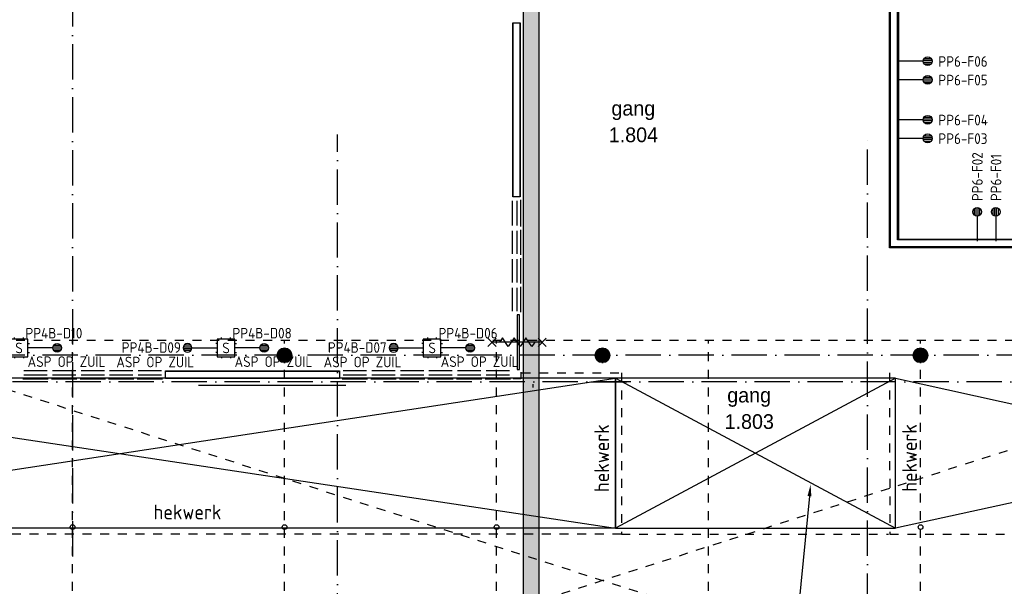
# Model space of a CAD drawing. Header units: millimetres. Extents: x 84333 to 240712, y -2244 to 84291.
# Tile 39 of 74: x 147121 to 163841, y 38100 to 47727. Entities that reach past the tile are written whole.
import ezdxf
from ezdxf.enums import TextEntityAlignment as Align

# ---------------------------------------------------------------- set-up
doc = ezdxf.new("R2010")
doc.units = ezdxf.units.MM
doc.header["$LTSCALE"] = 100
for name, pattern in [('2322108', [7, 5, -2]), ('DASHDOT', [9, 6, -1.5, 0, -1.5]), ('DASHED', [3, 1.5, -1.5])]:
    doc.linetypes.add(name, pattern=pattern)
doc.layers.get('0').update_dxf_attribs({"linetype": 'CONTINUOUS'})
for name, color, linetype in [('30MINSCHEIDING', 2, '2322108'), ('AFDELING', 4, 'CONTINUOUS'), ('AL$1----_ALGEMEEN', 7, 'CONTINUOUS'), ('AL$1----_MAATVOERING', 7, 'CONTINUOUS'), ('AL$1----_TEKST', 7, 'CONTINUOUS'), ('AL$7----_STRAMIEN', 1, 'DASHDOT'), ('AL22----_BINNENWAND', 7, 'CONTINUOUS'), ('AL23----_VLOEREN', 4, 'CONTINUOUS'), ('AL28----_KONSTRUKTIE', 3, 'CONTINUOUS'), ('AL31----_BUITENKOZ', 7, 'CONTINUOUS'), ('AL32----_BINNENKOZ', 7, 'CONTINUOUS'), ('AL34----_BALUSTRADES', 4, 'DASHED'), ('AL65----_BEVEILIGING', 7, 'CONTINUOUS'), ('ALXAA---_GEWBETON', 12, 'CONTINUOUS'), ('BOUW', 8, 'CONTINUOUS'), ('EB6441--_ATTRIB', 2, 'CONTINUOUS'), ('EB6721--_ATTRIB', 2, 'CONTINUOUS'), ('EL6441--_DATACOM', 3, 'CONTINUOUS'), ('EL6721--_GEB-BEH-AUTO', 3, 'CONTINUOUS'), ('KABELGGOOT1', 8, 'CONTINUOUS')]:
    doc.layers.add(name, color=color, linetype=linetype)
doc.styles.add('1_8', font='ISO', dxfattribs={"height": 1.8})
doc.styles.add('BURO-025', font='BUROFONT.shx', dxfattribs={"height": 250})
doc.styles.get("Standard").update_dxf_attribs({"font": 'iso.shx'})
doc.styles.add('TECHNIC', font='technic_.ttf')

# ---------------------------------------------------------------- blocks, each defined once
blk = doc.blocks.new('ES4X2')
for p, q in [((-0.45, 1.4), (-0.45, 2.6)), ((-0.15, 1.27), (-0.15, 2.73)), ((0.15, 1.27), (0.15, 2.73)), ((0.45, 1.4), (0.45, 2.6)), ((0, 1.25), (0, -3))]:
    blk.add_line(p, q)
blk.add_circle((0, 2), 0.75)
at = {"style": '1_8', "flags": 8}
for tag, p in [('NUMMER', (1.25, 3.5)), ('CODE', (-1.25, 3.5))]:
    blk.add_attdef(tag, text='', height=1.8, rotation=90, dxfattribs=at).set_placement(p, align=Align.MIDDLE_LEFT)
blk.add_attdef('M_CODE', text='', height=1.8, dxfattribs=at).set_placement((0, 0), align=Align.MIDDLE_CENTER)
blk = doc.blocks.new('ES1116A2')
for p, q in [((-0.75, 1.5), (-0.75, 1.75)), ((0.75, 1.5), (0.75, 1.75)), ((-1.5, 0.75), (-1.75, 0.75)), ((1.5, 0.75), (1.75, 0.75)), ((-1.5, -0.75), (-1.75, -0.75)), ((-0.75, -1.5), (-0.75, -1.75)), ((0.75, -1.5), (0.75, -1.75)), ((1.5, -0.75), (1.75, -0.75))]:
    blk.add_line(p, q)
blk.add_lwpolyline([(-1.5, -1.5), (1.5, -1.5), (1.5, 1.5), (-1.5, 1.5)], close=True)
at = {"style": '1_8'}
for tag, flags, p in [('VERMOGEN', 9, (-2.5, 3.5)), ('GROEP', 8, (0, 3.5)), ('SCHAK', 8, (2.5, 3.5)), ('KAST', 9, (7, 3.5)), ('DOEL', 8, (-2.5, 0))]:
    blk.add_attdef(tag, text='', height=1.8, rotation=90, dxfattribs=dict(at, flags=flags)).set_placement(p, align=Align.MIDDLE_LEFT)
at = {"style": '1_8', "flags": 8}
blk.add_attdef('TAL', text='', height=1.8, rotation=90, dxfattribs=at).set_placement((2.5, 3.5), align=Align.MIDDLE_CENTER)
for tag, p in [('NUMMER', (0, 3)), ('CODE', (0, 0))]:
    blk.add_attdef(tag, text='', height=1.8, dxfattribs=at).set_placement(p, align=Align.MIDDLE)
at = {"style": '1_8', "flags": 9}
blk.add_attdef('M_CODE', text='', height=1.8, dxfattribs=at).set_placement((0, 0), align=Align.MIDDLE_CENTER)
blk = doc.blocks.new('A$C13e6995e')
at = {"layer": 'KABELGGOOT1'}
h = blk.add_hatch(dxfattribs=at)
h.set_pattern_fill('DOTS', color=256, scale=40, style=0)
h.set_pattern_definition([(8e-14, (39793.956, 199192.7), (31.75, 63.5), [0, -63.5])])
h.paths.add_polyline_path([(71609, 68494), (71339, 68494), (71339, 38316), (71609, 38316)])
at = {"layer": '30MINSCHEIDING'}
blk.add_line((71500, 43776), (71500, 43721), dxfattribs=at)
at = {"layer": 'AL$1----_ALGEMEEN', "color": 8, "linetype": 'DASHED'}
for p, q in [((59995, 36370), (85375, 44520)), ((85375, 44520), (59995, 44520)), ((59995, 44520), (85375, 36370)), ((63685, 36370), (63685, 44520)), ((67285, 36370), (67285, 44520)), ((70885, 36370), (70885, 44520)), ((74485, 36370), (74485, 44520)), ((78085, 36370), (78085, 44520)), ((73007, 41230), (77539, 41230))]:
    blk.add_line(p, q, dxfattribs=at)
at = {"layer": 'AL$1----_ALGEMEEN', "color": 8}
for p, q in [((72485, 43820), (73098, 43820)), ((68325, 43755), (65825, 43755))]:
    blk.add_line(p, q, dxfattribs=at)
at = {"layer": 'AL$1----_MAATVOERING', "color": 8}
blk.add_line((76199, 41875), (76018, 40034), dxfattribs=at)
blk.add_solid([(76166, 41878), (76218, 42074), (76232, 41871)], dxfattribs=at)
at = {"layer": 'AL$7----_STRAMIEN', "color": 1}
for p, q in [((151985, 44270), (8891, 44270)), ((152377, 43820), (9684, 43820))]:
    blk.add_line(p, q, dxfattribs=at)
blk.add_lwpolyline([(63685, 79257), (63685, 40820)], dxfattribs=at)
at = {"layer": 'AL$7----_STRAMIEN'}
for points in [[(68185, 9924), (68185, 48023)], [(77185, 9360), (77185, 48023)]]:
    blk.add_lwpolyline(points, dxfattribs=at)
at = {"layer": 'AL22----_BINNENWAND', "color": 8}
for p, q in [((77560, 46095), (77560, 51398)), ((77710, 51398), (77710, 47907)), ((71164, 46961), (71164, 49915)), ((71164, 49915), (71289, 49915)), ((71289, 49915), (71289, 46961)), ((77710, 47907), (77710, 46245)), ((71289, 46961), (71164, 46961)), ((77710, 46245), (82444, 46245)), ((82444, 46095), (77560, 46095)), ((65262, 44003), (68216, 44003)), ((65262, 43878), (65262, 44003)), ((68216, 44003), (68216, 43878)), ((68216, 43878), (65262, 43878))]:
    blk.add_line(p, q, dxfattribs=at)
at = {"layer": 'AL22----_BINNENWAND', "color": 8, "linetype": 'Continuous'}
for p, q in [((77575, 46110), (77575, 51398)), ((77695, 47907), (77695, 51398)), ((71167, 46961), (71167, 49915)), ((71287, 46961), (71287, 49915)), ((77695, 46230), (77695, 47907)), ((82444, 46230), (77695, 46230)), ((82444, 46110), (77575, 46110)), ((65262, 44001), (68216, 44001)), ((65262, 43881), (68216, 43881))]:
    blk.add_line(p, q, dxfattribs=at)
at = {"layer": 'AL23----_VLOEREN', "color": 8}
for p, q in [((72907, 43878), (56145, 43878)), ((56145, 41330), (72907, 43878)), ((56145, 43852), (72907, 41330)), ((77662, 43878), (72907, 41330)), ((72907, 43878), (77662, 41330)), ((72907, 43878), (72907, 41330)), ((77662, 43878), (72907, 43878)), ((72907, 41330), (72907, 43878)), ((77662, 41330), (77662, 43878)), ((77662, 43878), (89225, 41330)), ((89225, 43878), (77662, 41330)), ((72907, 41330), (56145, 41330)), ((72907, 41330), (77662, 41330))]:
    blk.add_line(p, q, dxfattribs=at)
at = {"layer": 'AL28----_KONSTRUKTIE', "color": 8}
for centre, radius in [((67285, 44270), 125), ((72685, 44270), 125), ((78085, 44270), 125), ((63685, 41351), 40), ((67285, 41351), 40), ((70885, 41351), 40), ((78085, 41351), 40)]:
    blk.add_circle(centre, radius, dxfattribs=at)
at = {"layer": 'AL31----_BUITENKOZ', "color": 8, "linetype": 'Continuous'}
for p, q in [((71276, 44956), (71235, 44956)), ((71235, 44956), (71235, 44026)), ((71276, 44026), (71276, 44956)), ((71235, 44026), (71276, 44026))]:
    blk.add_line(p, q, dxfattribs=at)
at = {"layer": 'AL32----_BINNENKOZ', "color": 8}
for p, q in [((71157, 46476), (71157, 46894)), ((71229, 46894), (71229, 46476)), ((71296, 46459), (71296, 46911)), ((71157, 45991), (71157, 46386)), ((71229, 46386), (71229, 45991)), ((71296, 45974), (71296, 46403)), ((71157, 45506), (71157, 45901)), ((71229, 45901), (71229, 45506)), ((71296, 45489), (71296, 45918)), ((71157, 45021), (71157, 45416)), ((71229, 45416), (71229, 45021)), ((71296, 45004), (71296, 45433)), ((62860, 44010), (63255, 44010)), ((63345, 44010), (63740, 44010)), ((63830, 44010), (64225, 44010)), ((64315, 44010), (64710, 44010)), ((64800, 44010), (65195, 44010)), ((68283, 44010), (68678, 44010)), ((68768, 44010), (69163, 44010)), ((69253, 44010), (69648, 44010)), ((69738, 44010), (70133, 44010)), ((70223, 44010), (70618, 44010)), ((70708, 44010), (71103, 44010)), ((71296, 43984), (71296, 43870)), ((62843, 43871), (63272, 43871)), ((62860, 43938), (63255, 43938)), ((63328, 43871), (63757, 43871)), ((63345, 43938), (63740, 43938)), ((63813, 43871), (64242, 43871)), ((63830, 43938), (64225, 43938)), ((64298, 43871), (64727, 43871)), ((64315, 43938), (64710, 43938)), ((64783, 43871), (65212, 43871)), ((64800, 43938), (65195, 43938)), ((68266, 43871), (68695, 43871)), ((68283, 43938), (68678, 43938)), ((68751, 43871), (69180, 43871)), ((68768, 43938), (69163, 43938)), ((69236, 43871), (69665, 43871)), ((69253, 43938), (69648, 43938)), ((69721, 43871), (70150, 43871)), ((69738, 43938), (70133, 43938)), ((70206, 43871), (70635, 43871)), ((70223, 43938), (70618, 43938)), ((70691, 43871), (71120, 43871)), ((70708, 43938), (71103, 43938)), ((71296, 43870), (71170, 43870))]:
    blk.add_line(p, q, dxfattribs=at)
at = {"layer": 'AL34----_BALUSTRADES', "color": 8}
for p, q in [((71314, 43970), (73007, 43970)), ((73007, 43970), (73007, 41230)), ((77560, 43970), (77562, 41230)), ((73007, 41230), (56080, 41230)), ((77562, 41230), (89277, 41230))]:
    blk.add_line(p, q, dxfattribs=at)
at = {"layer": 'AL65----_BEVEILIGING', "color": 8, "linetype": 'Continuous'}
for p, q in [((70880, 44421), (70740, 44561)), ((70880, 44561), (70740, 44421)), ((71660, 44491), (70810, 44491)), ((70985, 44566), (70935, 44491)), ((71085, 44416), (70985, 44566)), ((71135, 44491), (71085, 44416)), ((71185, 44566), (71135, 44491)), ((71285, 44416), (71185, 44566)), ((71335, 44491), (71285, 44416)), ((71385, 44566), (71335, 44491)), ((71485, 44416), (71385, 44566)), ((71535, 44491), (71485, 44416)), ((71730, 44421), (71590, 44561)), ((71730, 44561), (71590, 44421))]:
    blk.add_line(p, q, dxfattribs=at)
at = {"layer": 'ALXAA---_GEWBETON', "color": 8}
for p, q in [((67173, 44326), (67397, 44326)), ((67185, 44346), (67384, 44346)), ((67205, 44366), (67365, 44366)), ((67238, 44386), (67332, 44386)), ((72573, 44326), (72797, 44326)), ((72585, 44346), (72784, 44346)), ((72605, 44366), (72765, 44366)), ((72638, 44386), (72732, 44386)), ((77973, 44326), (78197, 44326)), ((77985, 44346), (78184, 44346)), ((78005, 44366), (78165, 44366)), ((78038, 44386), (78132, 44386)), ((67160, 44266), (67410, 44266)), ((67161, 44286), (67409, 44286)), ((67162, 44246), (67408, 44246)), ((67165, 44306), (67405, 44306)), ((67168, 44226), (67402, 44226)), ((67178, 44206), (67392, 44206)), ((67193, 44186), (67377, 44186)), ((67216, 44166), (67354, 44166)), ((67272, 44146), (67298, 44146)), ((72560, 44266), (72810, 44266)), ((72561, 44286), (72809, 44286)), ((72562, 44246), (72808, 44246)), ((72565, 44306), (72805, 44306)), ((72568, 44226), (72802, 44226)), ((72578, 44206), (72792, 44206)), ((72593, 44186), (72777, 44186)), ((72616, 44166), (72754, 44166)), ((72672, 44146), (72698, 44146)), ((77960, 44266), (78210, 44266)), ((77961, 44286), (78209, 44286)), ((77962, 44246), (78208, 44246)), ((77965, 44306), (78205, 44306)), ((77968, 44226), (78202, 44226)), ((77978, 44206), (78192, 44206)), ((77993, 44186), (78177, 44186)), ((78016, 44166), (78154, 44166)), ((78072, 44146), (78098, 44146))]:
    blk.add_line(p, q, dxfattribs=at)
at = {"layer": 'KABELGGOOT1'}
for p, q in [((71339, 68870, 3650), (71339, 38306, 3650)), ((71609, 38306, 3650), (71609, 68525, 3650))]:
    blk.add_line(p, q, dxfattribs=at)
at = {"layer": 'AFDELING', "color": 8, "style": 'TECHNIC'}
for p in [(92219, 54468), (58038, 41625), (88108, 41444)]:
    blk.add_attdef('VIDE', text='', height=500, dxfattribs=at).set_placement(p, align=Align.CENTER)
blk.add_attdef('VIDE', text='', height=500, rotation=90, dxfattribs=at).set_placement((75129, 25766), align=Align.CENTER)
at = {"layer": 'AL$1----_TEKST', "color": 8}
for p in [(72796, 41946), (78023, 41950)]:
    blk.add_text('hekwerk', height=250, rotation=90, dxfattribs=at).set_placement(p)
blk.add_text('hekwerk', height=250, dxfattribs=at).set_placement((65062, 41482))
at = {"layer": 'BOUW', "style": 'BURO-025'}
for s, p in [('gang', (72836, 48341)), ('1.804', (72791, 47890)), ('gang', (74803, 43468)), ('1.803', (74759, 43018))]:
    blk.add_text(s, height=250, dxfattribs=at).set_placement(p)

msp = doc.modelspace()

# ---------------------------------------------------------------- block references
at = {"layer": 'EL6441--_DATACOM'}
msp.add_blockref('A$C13e6995e', (84333, -2244), dxfattribs=at)
ref = msp.add_blockref('ES4X2', (162339, 47022), dxfattribs=dict(at, xscale=100, yscale=100, zscale=100, rotation=270.0002073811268))
ref.add_attrib('CODE', 'PP6-F06', dxfattribs={"layer": 'EB6441--_ATTRIB', "color": 1, "height": 180, "rotation": 0.0004, "style": '1_8', "flags": 8}).set_placement((162721, 47017), align=Align.MIDDLE_LEFT)
ref = msp.add_blockref('ES4X2', (162339, 46705), dxfattribs=dict(at, xscale=100, yscale=100, zscale=100, rotation=270.0002073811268))
ref.add_attrib('CODE', 'PP6-F05', dxfattribs={"layer": 'EB6441--_ATTRIB', "color": 1, "height": 180, "rotation": 0.0004, "style": '1_8', "flags": 8}).set_placement((162721, 46701), align=Align.MIDDLE_LEFT)
ref = msp.add_blockref('ES4X2', (162339, 46027), dxfattribs=dict(at, xscale=100, yscale=100, zscale=100, rotation=270.0002073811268))
ref.add_attrib('CODE', 'PP6-F04', dxfattribs={"layer": 'EB6441--_ATTRIB', "color": 1, "height": 180, "rotation": 0.0004, "style": '1_8', "flags": 8}).set_placement((162721, 46022), align=Align.MIDDLE_LEFT)
ref = msp.add_blockref('ES4X2', (162339, 45711), dxfattribs=dict(at, xscale=100, yscale=100, zscale=100, rotation=270.0002073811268))
ref.add_attrib('CODE', 'PP6-F03', dxfattribs={"layer": 'EB6441--_ATTRIB', "color": 1, "height": 180, "rotation": 0.0004, "style": '1_8', "flags": 8}).set_placement((162721, 45706), align=Align.MIDDLE_LEFT)
ref = msp.add_blockref('ES4X2', (163380, 44262), dxfattribs=dict(at, xscale=100, yscale=100, zscale=100))
ref.add_attrib('CODE', 'PP6-F02', dxfattribs={"layer": 'EB6441--_ATTRIB', "color": 1, "height": 180, "rotation": 90.0002, "style": '1_8', "flags": 8}).set_placement((163384, 44644), align=Align.MIDDLE_LEFT)
ref = msp.add_blockref('ES4X2', (163696, 44262), dxfattribs=dict(at, xscale=100, yscale=100, zscale=100))
ref.add_attrib('CODE', 'PP6-F01', dxfattribs={"layer": 'EB6441--_ATTRIB', "color": 1, "height": 180, "rotation": 90.0002, "style": '1_8', "flags": 8}).set_placement((163701, 44644), align=Align.MIDDLE_LEFT)
ref = msp.add_blockref('ES4X2', (147556, 42152), dxfattribs=dict(at, xscale=100, yscale=100, zscale=100, rotation=270.0002073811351))
ref.add_attrib('CODE', 'PP4B-D10', dxfattribs={"layer": 'EB6441--_ATTRIB', "color": 1, "height": 180, "rotation": 0.0002, "style": '1_8', "flags": 8}).set_placement((147218, 42401), align=Align.MIDDLE_LEFT)
ref.add_attrib('M_CODE', 'ASP OP ZUIL', dxfattribs={"layer": 'EB6441--_ATTRIB', "color": 1, "height": 180, "style": '1_8', "flags": 8}).set_placement((147915, 41917), align=Align.MIDDLE_CENTER)
ref = msp.add_blockref('ES4X2', (151071, 42152), dxfattribs=dict(at, xscale=100, yscale=100, zscale=100, rotation=270.0002073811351))
ref.add_attrib('CODE', 'PP4B-D08', dxfattribs={"layer": 'EB6441--_ATTRIB', "color": 1, "height": 180, "rotation": 0.0002, "style": '1_8', "flags": 8}).set_placement((150733, 42401), align=Align.MIDDLE_LEFT)
ref.add_attrib('M_CODE', 'ASP OP ZUIL', dxfattribs={"layer": 'EB6441--_ATTRIB', "color": 1, "height": 180, "style": '1_8', "flags": 8}).set_placement((151430, 41917), align=Align.MIDDLE_CENTER)
ref = msp.add_blockref('ES4X2', (154571, 42152), dxfattribs=dict(at, xscale=100, yscale=100, zscale=100, rotation=270.0002073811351))
ref.add_attrib('CODE', 'PP4B-D06', dxfattribs={"layer": 'EB6441--_ATTRIB', "color": 1, "height": 180, "rotation": 0.0002, "style": '1_8', "flags": 8}).set_placement((154233, 42401), align=Align.MIDDLE_LEFT)
ref.add_attrib('M_CODE', 'ASP OP ZUIL', dxfattribs={"layer": 'EB6441--_ATTRIB', "color": 1, "height": 180, "style": '1_8', "flags": 8}).set_placement((154930, 41917), align=Align.MIDDLE_CENTER)
ref = msp.add_blockref('ES4X2', (150171, 42151), dxfattribs=dict(at, xscale=-100, yscale=100, zscale=100, rotation=90.00020738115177))
ref.add_attrib('CODE', 'PP4B-D09', dxfattribs={"layer": 'EB6441--_ATTRIB', "color": 1, "height": 180, "rotation": 0.0002, "style": '1_8', "flags": 8}).set_placement((148853, 42158), align=Align.MIDDLE_LEFT)
ref.add_attrib('M_CODE', 'ASP OP ZUIL', dxfattribs={"layer": 'EB6441--_ATTRIB', "color": 1, "height": 180, "style": '1_8', "flags": 8}).set_placement((149422, 41911), align=Align.MIDDLE_CENTER)
ref = msp.add_blockref('ES4X2', (153671, 42151), dxfattribs=dict(at, xscale=-100, yscale=100, zscale=100, rotation=90.00020738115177))
ref.add_attrib('CODE', 'PP4B-D07', dxfattribs={"layer": 'EB6441--_ATTRIB', "color": 1, "height": 180, "rotation": 0.0002, "style": '1_8', "flags": 8}).set_placement((152353, 42158), align=Align.MIDDLE_LEFT)
ref.add_attrib('M_CODE', 'ASP OP ZUIL', dxfattribs={"layer": 'EB6441--_ATTRIB', "color": 1, "height": 180, "style": '1_8', "flags": 8}).set_placement((152942, 41911), align=Align.MIDDLE_CENTER)
at = {"layer": 'EL6721--_GEB-BEH-AUTO'}
ref = msp.add_blockref('ES1116A2', (147110, 42150), dxfattribs=dict(at, xscale=100, yscale=100, zscale=100))
ref.add_attrib('CODE', 'S', dxfattribs={"layer": 'EB6721--_ATTRIB', "color": 1, "height": 180, "style": '1_8', "flags": 8}).set_placement((147110, 42150), align=Align.MIDDLE)
ref = msp.add_blockref('ES1116A2', (150625, 42150), dxfattribs=dict(at, xscale=100, yscale=100, zscale=100))
ref.add_attrib('CODE', 'S', dxfattribs={"layer": 'EB6721--_ATTRIB', "color": 1, "height": 180, "style": '1_8', "flags": 8}).set_placement((150625, 42150), align=Align.MIDDLE)
ref = msp.add_blockref('ES1116A2', (154125, 42150), dxfattribs=dict(at, xscale=100, yscale=100, zscale=100))
ref.add_attrib('CODE', 'S', dxfattribs={"layer": 'EB6721--_ATTRIB', "color": 1, "height": 180, "style": '1_8', "flags": 8}).set_placement((154125, 42150), align=Align.MIDDLE)

doc.saveas('drawing.dxf')
